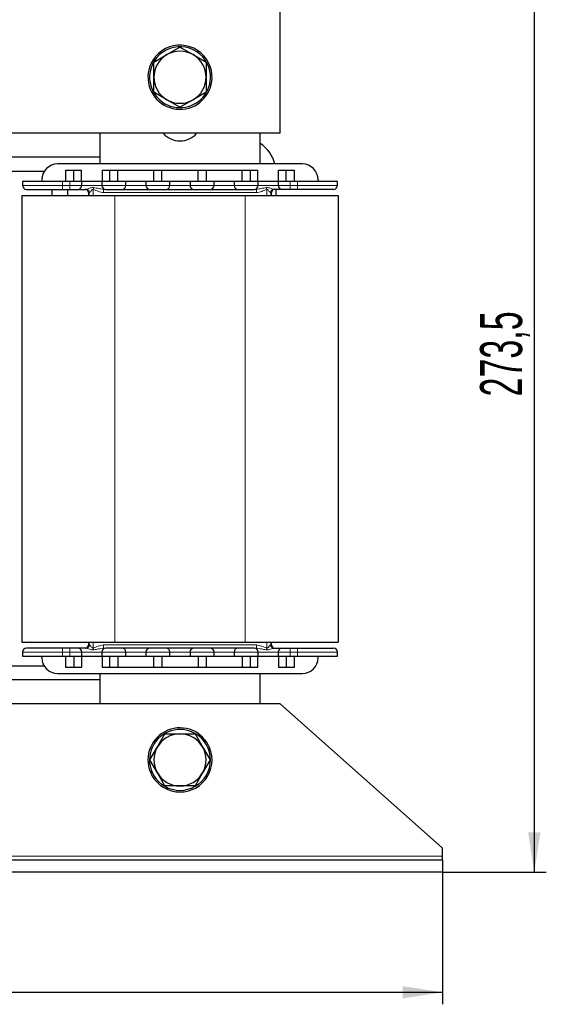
# Model space of a CAD drawing. Header units: millimetres. Extents: x 5 to 418, y -47 to 292.
# Tile 13 of 46: x 114 to 158, y 160 to 242. Entities that reach past the tile are written whole.
import ezdxf

# ---------------------------------------------------------------- set-up
doc = ezdxf.new("R2010")
doc.units = ezdxf.units.MM
doc.layers.add('SLD-0', color=7, linetype='Continuous')
doc.styles.add('SLDTEXTSTYLE0', font='TXT', dxfattribs={"width": 0.605})
doc.dimstyles.new('SLDDIMSTYLE0', dxfattribs={"dimtxt": 3.5, "dimasz": 3.302, "dimexe": 0, "dimexo": 0.0625, "dimgap": 0.875, "dimtad": 1, "dimlfac": 3, "dimrnd": 1e-09, "dimzin": 12, "dimdsep": 46, "dimtxsty": 'SLDTEXTSTYLE0', "dimsah": 1, "dimcen": 0.09, "dimadec": 0, "dimazin": 3, "dimtfac": 1, "dimtofl": 0, "dimtmove": 0, "dimatfit": 3, "dimfxl": 1, "dimfrac": 2, "dimtolj": 1, "dimtzin": 12, "dimarcsym": 0})

# ---------------------------------------------------------------- blocks, each defined once
blk = doc.blocks.new('_D')
at = {"layer": 'SLD-0'}
for p, q in [((52.187, 171.038), (52.187, 160.038)), ((149.187, 171.038), (149.187, 160.038)), ((52.187, 161.038), (149.187, 161.038))]:
    blk.add_line(p, q, dxfattribs=at)
for points in [[(52.187, 161.038), (55.489, 160.53), (55.489, 161.546)], [(149.187, 161.038), (145.885, 161.546), (145.885, 160.53)]]:
    blk.add_solid(points, dxfattribs=at)
at = {"layer": 'SLD-0', "insert": (96.677, 165.55), "char_height": 3.5, "attachment_point": 1, "style": 'SLDTEXTSTYLE0'}
blk.add_mtext('291', dxfattribs=at)
blk = doc.blocks.new('_D_1')
at = {"layer": 'SLD-0'}
for p, q in [((112.587, 262.205), (157.822, 262.205)), ((156.822, 262.205), (156.822, 171.038)), ((149.187, 171.038), (157.822, 171.038))]:
    blk.add_line(p, q, dxfattribs=at)
for points in [[(156.822, 262.205), (156.314, 258.903), (157.33, 258.903)], [(156.822, 171.038), (157.33, 174.34), (156.314, 174.34)]]:
    blk.add_solid(points, dxfattribs=at)
at = {"layer": 'SLD-0', "insert": (152.311, 210.606), "char_height": 3.5, "attachment_point": 1, "rotation": 90, "style": 'SLDTEXTSTYLE0'}
blk.add_mtext('273,5', dxfattribs=at)

msp = doc.modelspace()

# ---------------------------------------------------------------- linework, layer by layer
at = {"color": 7, "linetype": 'Continuous', "lineweight": 25}
for p, q in [((135.6871, 232.5047), (135.6871, 245.1714)), ((126.2705, 239.0478), (127.3538, 239.6732)), ((127.3538, 239.6732), (128.4371, 239.0478)), ((125.1871, 238.4223), (126.2705, 239.0478)), ((125.1871, 237.1714), (125.1871, 238.4223)), ((128.4371, 239.0478), (129.5205, 238.4223)), ((129.5205, 238.4223), (129.5205, 237.1714)), ((125.1871, 235.9204), (125.1871, 237.1714)), ((129.5205, 237.1714), (129.5205, 235.9204)), ((126.2705, 235.295), (125.1871, 235.9204)), ((127.3538, 234.6695), (126.2705, 235.295)), ((128.4371, 235.295), (127.3538, 234.6695)), ((129.5205, 235.9204), (128.4371, 235.295)), ((135.6871, 232.5047), (65.6871, 232.5047)), ((120.6871, 232.5047), (120.6871, 229.9547)), ((134.0205, 229.9547), (134.0205, 232.5047)), ((120.6871, 230.5047), (107.3538, 230.5047)), ((137.5205, 229.9547), (117.1871, 229.9547)), ((117.8538, 229.438), (118.5205, 229.438)), ((117.8538, 228.5047), (117.8538, 229.438)), ((118.5205, 228.5047), (118.5205, 229.438)), ((118.5205, 229.438), (119.1538, 229.438)), ((119.1538, 228.5047), (119.1538, 229.438)), ((120.8871, 229.438), (120.8871, 228.5047)), ((120.8871, 229.438), (121.5205, 229.438)), ((121.5205, 228.5047), (121.5205, 229.438)), ((121.5205, 229.438), (122.1871, 229.438)), ((122.1871, 228.5047), (122.1871, 229.438)), ((122.1871, 229.438), (125.1871, 229.438)), ((125.1871, 228.5047), (125.1871, 229.438)), ((125.1871, 229.438), (125.8538, 229.438)), ((125.8538, 228.5047), (125.8538, 229.438)), ((125.8538, 229.438), (128.8538, 229.438)), ((128.8538, 229.438), (129.5205, 229.438)), ((128.8538, 228.5047), (128.8538, 229.438)), ((129.5205, 229.438), (129.5205, 228.5047)), ((129.5205, 229.438), (132.5205, 229.438)), ((132.5205, 229.438), (133.1871, 229.438)), ((132.5205, 228.5047), (132.5205, 229.438)), ((133.1871, 229.438), (133.1871, 228.5047)), ((133.1871, 229.438), (133.8205, 229.438)), ((133.8205, 228.5047), (133.8205, 229.438)), ((135.5538, 229.438), (136.1871, 229.438)), ((135.5538, 228.5047), (135.5538, 229.438)), ((136.1871, 228.5047), (136.1871, 229.438)), ((136.1871, 229.438), (136.8538, 229.438)), ((136.8538, 229.438), (136.8538, 228.5047)), ((116.0628, 229.338), (111.9782, 229.338)), ((115.8538, 228.6214), (115.8538, 228.5047)), ((138.8538, 228.6214), (138.8538, 228.5047)), ((114.2538, 228.5047), (114.2538, 228.1714)), ((117.5871, 228.5047), (114.2538, 228.5047)), ((116.6871, 227.838), (116.6871, 227.338)), ((118.1871, 228.5047), (117.5871, 228.5047)), ((117.5871, 227.838), (118.1871, 227.838)), ((118.0205, 227.338), (118.0205, 227.838)), ((119.1871, 228.5047), (118.1871, 228.5047)), ((119.1871, 228.1714), (119.1871, 228.5047)), ((120.8538, 228.5047), (119.1871, 228.5047)), ((120.8538, 228.5047), (120.8538, 228.1714)), ((122.8538, 228.5047), (120.8538, 228.5047)), ((122.8538, 228.1714), (122.8538, 228.5047)), ((124.5205, 228.5047), (122.8538, 228.5047)), ((124.5205, 228.5047), (124.5205, 228.1714)), ((126.5205, 228.5047), (124.5205, 228.5047)), ((126.5205, 228.1714), (126.5205, 228.5047)), ((128.1871, 228.5047), (126.5205, 228.5047)), ((128.1871, 228.5047), (128.1871, 228.1714)), ((130.1871, 228.5047), (128.1871, 228.5047)), ((130.1871, 228.1714), (130.1871, 228.5047)), ((131.8538, 228.5047), (130.1871, 228.5047)), ((131.8538, 228.5047), (131.8538, 228.1714)), ((133.8538, 228.5047), (131.8538, 228.5047)), ((133.8538, 228.1714), (133.8538, 228.5047)), ((135.5205, 228.5047), (133.8538, 228.5047)), ((135.3538, 227.338), (135.3538, 227.838)), ((135.5205, 228.5047), (135.5205, 228.1714)), ((136.5205, 228.5047), (135.5205, 228.5047)), ((137.1205, 228.5047), (136.5205, 228.5047)), ((137.1205, 227.838), (136.5205, 227.838)), ((140.4538, 228.5047), (137.1205, 228.5047)), ((140.4538, 228.1714), (140.4538, 228.5047)), ((114.1871, 227.338), (114.1871, 190.1714)), ((114.1871, 227.338), (121.9205, 227.338)), ((119.7371, 227.5714), (119.7371, 227.338)), ((121.9205, 227.338), (132.7871, 227.338)), ((132.7871, 227.338), (140.5205, 227.338)), ((134.9705, 227.338), (134.9705, 227.5714)), ((140.5205, 227.338), (140.5205, 190.1714)), ((114.1871, 190.1714), (121.9205, 190.1714)), ((119.7371, 190.1714), (119.7371, 189.938)), ((121.9205, 190.1714), (132.7871, 190.1714)), ((132.7871, 190.1714), (140.5205, 190.1714)), ((134.9705, 189.938), (134.9705, 190.1714)), ((114.2538, 189.338), (114.2538, 189.0047)), ((118.1871, 189.6714), (117.5871, 189.6714)), ((119.1871, 189.0047), (119.1871, 189.338)), ((120.8538, 189.338), (120.8538, 189.0047)), ((122.8538, 189.0047), (122.8538, 189.338)), ((124.5205, 189.338), (124.5205, 189.0047)), ((126.5205, 189.0047), (126.5205, 189.338)), ((128.1871, 189.338), (128.1871, 189.0047)), ((130.1871, 189.0047), (130.1871, 189.338)), ((131.8538, 189.338), (131.8538, 189.0047)), ((133.8538, 189.0047), (133.8538, 189.338)), ((135.5205, 189.338), (135.5205, 189.0047)), ((136.5205, 189.6714), (137.1205, 189.6714)), ((140.4538, 189.0047), (140.4538, 189.338)), ((114.2538, 189.0047), (117.5871, 189.0047)), ((115.8538, 188.888), (115.8538, 189.0047)), ((117.5871, 189.0047), (118.1871, 189.0047)), ((117.8538, 188.0714), (117.8538, 189.0047)), ((118.1871, 189.0047), (119.1871, 189.0047)), ((118.5205, 189.0047), (118.5205, 188.0714)), ((119.1538, 189.0047), (119.1538, 188.0714)), ((119.1871, 189.0047), (120.8538, 189.0047)), ((120.8538, 189.0047), (122.8538, 189.0047)), ((120.8871, 189.0047), (120.8871, 188.0714)), ((121.5205, 188.0714), (121.5205, 189.0047)), ((122.1871, 189.0047), (122.1871, 188.0714)), ((122.8538, 189.0047), (124.5205, 189.0047)), ((124.5205, 189.0047), (126.5205, 189.0047)), ((125.1871, 188.0714), (125.1871, 189.0047)), ((125.8538, 189.0047), (125.8538, 188.0714)), ((126.5205, 189.0047), (128.1871, 189.0047)), ((128.1871, 189.0047), (130.1871, 189.0047)), ((128.8538, 189.0047), (128.8538, 188.0714)), ((129.5205, 189.0047), (129.5205, 188.0714)), ((130.1871, 189.0047), (131.8538, 189.0047)), ((131.8538, 189.0047), (133.8538, 189.0047)), ((132.5205, 189.0047), (132.5205, 188.0714)), ((133.1871, 189.0047), (133.1871, 188.0714)), ((133.8205, 188.0714), (133.8205, 189.0047)), ((133.8538, 189.0047), (135.5205, 189.0047)), ((135.5205, 189.0047), (136.5205, 189.0047)), ((135.5538, 189.0047), (135.5538, 188.0714)), ((136.1871, 189.0047), (136.1871, 188.0714)), ((136.5205, 189.0047), (137.1205, 189.0047)), ((136.8538, 189.0047), (136.8538, 188.0714)), ((137.1205, 189.0047), (140.4538, 189.0047)), ((138.8538, 188.888), (138.8538, 189.0047)), ((116.0628, 188.1714), (111.9782, 188.1714)), ((118.5205, 188.0714), (117.8538, 188.0714)), ((119.1538, 188.0714), (118.5205, 188.0714)), ((121.5205, 188.0714), (120.8871, 188.0714)), ((122.1871, 188.0714), (121.5205, 188.0714)), ((125.1871, 188.0714), (122.1871, 188.0714)), ((125.8538, 188.0714), (125.1871, 188.0714)), ((128.8538, 188.0714), (125.8538, 188.0714)), ((129.5205, 188.0714), (128.8538, 188.0714)), ((132.5205, 188.0714), (129.5205, 188.0714)), ((133.1871, 188.0714), (132.5205, 188.0714)), ((133.8205, 188.0714), (133.1871, 188.0714)), ((136.1871, 188.0714), (135.5538, 188.0714)), ((136.8538, 188.0714), (136.1871, 188.0714)), ((120.6871, 187.038), (107.3538, 187.038)), ((117.1871, 187.5547), (137.5205, 187.5547)), ((120.6871, 187.5547), (120.6871, 185.038)), ((134.0205, 185.038), (134.0205, 187.5547)), ((135.6871, 185.038), (65.6871, 185.038)), ((149.1871, 173.038), (135.6871, 185.038)), ((125.4774, 181.4547), (126.1029, 182.538)), ((126.1029, 182.538), (127.3538, 182.538)), ((127.3538, 182.538), (128.6047, 182.538)), ((128.6047, 182.538), (129.2302, 181.4547)), ((124.852, 180.3714), (125.4774, 181.4547)), ((129.2302, 181.4547), (129.8557, 180.3714)), ((125.4774, 179.288), (124.852, 180.3714)), ((129.8557, 180.3714), (129.2302, 179.288)), ((126.1029, 178.2047), (125.4774, 179.288)), ((129.2302, 179.288), (128.6047, 178.2047)), ((127.3538, 178.2047), (126.1029, 178.2047)), ((128.6047, 178.2047), (127.3538, 178.2047)), ((149.1871, 172.3714), (149.1871, 173.038)), ((149.1871, 172.038), (52.1871, 172.038)), ((149.1871, 172.038), (149.1871, 172.3714)), ((149.1871, 172.038), (149.1871, 171.038)), ((149.1871, 171.038), (52.1871, 171.038))]:
    msp.add_line(p, q, dxfattribs=at)
at = {"color": 7, "linetype": 'Continuous', "lineweight": 18}
for p, q in [((124.8278, 236.9794), (124.6948, 236.9693)), ((129.8799, 237.3634), (130.0128, 237.3735)), ((114.2538, 228.1714), (117.5871, 228.1714)), ((117.5871, 228.1714), (117.5871, 228.5047)), ((117.5871, 227.838), (117.5871, 228.1714)), ((118.1871, 228.1714), (117.5871, 228.1714)), ((118.1871, 228.5047), (118.1871, 228.1714)), ((118.1871, 228.1714), (119.1871, 228.1714)), ((118.1871, 227.838), (118.1871, 228.1714)), ((120.8538, 228.1714), (119.1871, 228.1714)), ((120.1354, 227.8387), (120.1354, 227.338)), ((120.8538, 228.1714), (122.8538, 228.1714)), ((124.5205, 228.1714), (122.8538, 228.1714)), ((124.5205, 228.1714), (126.5205, 228.1714)), ((128.1871, 228.1714), (126.5205, 228.1714)), ((128.1871, 228.1714), (130.1871, 228.1714)), ((131.8538, 228.1714), (130.1871, 228.1714)), ((131.8538, 228.1714), (133.8538, 228.1714)), ((135.5205, 228.1714), (133.8538, 228.1714)), ((134.5722, 227.338), (134.5722, 227.8387)), ((135.5205, 228.1714), (136.5205, 228.1714)), ((136.5205, 228.1714), (136.5205, 228.5047)), ((136.5205, 227.838), (136.5205, 228.1714)), ((137.1205, 228.1714), (136.5205, 228.1714)), ((137.1205, 228.5047), (137.1205, 228.1714)), ((137.1205, 227.838), (137.1205, 228.1714)), ((137.1205, 228.1714), (140.4538, 228.1714)), ((119.8106, 227.5714), (119.7371, 227.5714)), ((119.8106, 227.338), (119.8106, 227.5714)), ((119.8261, 227.5714), (119.8106, 227.5714)), ((133.7042, 227.5714), (121.0034, 227.5714)), ((121.9205, 227.338), (121.9205, 190.1714)), ((132.7871, 227.338), (132.7871, 190.1714)), ((134.897, 227.5714), (134.8815, 227.5714)), ((134.897, 227.5714), (134.897, 227.338)), ((134.9705, 227.5714), (134.897, 227.5714)), ((119.8106, 189.938), (119.8106, 190.1714)), ((120.1354, 190.1714), (120.1354, 189.6707)), ((134.5722, 189.6707), (134.5722, 190.1714)), ((134.897, 190.1714), (134.897, 189.938)), ((117.5871, 189.338), (114.2538, 189.338)), ((117.5871, 189.6714), (117.5871, 189.338)), ((117.5871, 189.338), (118.1871, 189.338)), ((117.5871, 189.0047), (117.5871, 189.338)), ((118.1871, 189.6714), (118.1871, 189.338)), ((119.1871, 189.338), (118.1871, 189.338)), ((118.1871, 189.338), (118.1871, 189.0047)), ((119.1871, 189.338), (120.8538, 189.338)), ((119.7371, 189.938), (119.8106, 189.938)), ((119.8106, 189.938), (119.8261, 189.938)), ((122.8538, 189.338), (120.8538, 189.338)), ((121.0034, 189.938), (133.7042, 189.938)), ((122.8538, 189.338), (124.5205, 189.338)), ((126.5205, 189.338), (124.5205, 189.338)), ((126.5205, 189.338), (128.1871, 189.338)), ((130.1871, 189.338), (128.1871, 189.338)), ((130.1871, 189.338), (131.8538, 189.338)), ((133.8538, 189.338), (131.8538, 189.338)), ((133.8538, 189.338), (135.5205, 189.338)), ((134.8815, 189.938), (134.897, 189.938)), ((134.897, 189.938), (134.9705, 189.938)), ((136.5205, 189.338), (135.5205, 189.338)), ((136.5205, 189.6714), (136.5205, 189.338)), ((136.5205, 189.338), (137.1205, 189.338)), ((136.5205, 189.0047), (136.5205, 189.338)), ((137.1205, 189.6714), (137.1205, 189.338)), ((140.4538, 189.338), (137.1205, 189.338)), ((137.1205, 189.338), (137.1205, 189.0047)), ((129.6939, 181.3418), (129.8171, 181.3928)), ((125.0137, 179.401), (124.8905, 179.3499)), ((149.1871, 172.3714), (52.1871, 172.3714))]:
    msp.add_line(p, q, dxfattribs=at)
at = {"color": 7, "linetype": 'Continuous', "lineweight": 25}
for centre, radius, start, end in [((127.3538, 237.1714), 2.6667, 4.346314, 184.346314), ((127.3538, 237.1714), 2.5333, 4.346314, 184.346314), ((127.3538, 237.1714), 2.1667, 60, 120), ((127.3538, 237.1714), 2.1667, 120, 180), ((127.3538, 237.1714), 2.1667, 0, 60), ((127.3538, 237.1714), 2.6667, 184.346314, 4.346314), ((127.3538, 237.1714), 2.5333, 184.346314, 4.346314), ((127.3538, 237.1714), 2.1667, 180, 240), ((127.3538, 237.1714), 2.1667, 300, 0), ((127.3538, 237.1714), 2.1667, 240, 300), ((127.3538, 233.7047), 1.8333, 220.885193, 319.114807), ((132.3538, 229.1714), 3, 15.136002, 56.251011), ((117.1871, 228.6214), 1.3333, 90, 180), ((137.5205, 228.6214), 1.3333, 0, 90), ((114.5871, 228.1714), 0.3333, 180, 270), ((118.8538, 228.1714), 0.3333, 270, 0), ((119.4705, 227.5714), 0.2667, 360, 90), ((121.1871, 228.1714), 0.3333, 180, 270), ((122.5205, 228.1714), 0.3333, 270, 0), ((124.8538, 228.1714), 0.3333, 180, 270), ((126.1871, 228.1714), 0.3333, 270, 0), ((128.5205, 228.1714), 0.3333, 180, 270), ((129.8538, 228.1714), 0.3333, 270, 0), ((132.1871, 228.1714), 0.3333, 180, 270), ((133.5205, 228.1714), 0.3333, 270, 0), ((135.2371, 227.5714), 0.2667, 90, 180), ((135.8538, 228.1714), 0.3333, 180, 270), ((140.1205, 228.1714), 0.3333, 270, 0), ((114.5871, 189.338), 0.3333, 90, 180), ((118.8538, 189.338), 0.3333, 0, 90), ((119.4705, 189.938), 0.2667, 270, 0), ((121.1871, 189.338), 0.3333, 90, 180), ((122.5205, 189.338), 0.3333, 0, 90), ((124.8538, 189.338), 0.3333, 90, 180), ((126.1871, 189.338), 0.3333, 0, 90), ((128.5205, 189.338), 0.3333, 90, 180), ((129.8538, 189.338), 0.3333, 0, 90), ((132.1871, 189.338), 0.3333, 90, 180), ((133.5205, 189.338), 0.3333, 0, 90), ((135.2371, 189.938), 0.2667, 180, 270), ((135.8538, 189.338), 0.3333, 90, 180), ((140.1205, 189.338), 0.3333, 0, 90), ((117.1871, 188.888), 1.3333, 180, 270), ((137.5205, 188.888), 1.3333, 270, 0), ((127.3538, 180.3714), 2.6667, 22.522674, 202.522674), ((127.3538, 180.3714), 2.5333, 22.522674, 202.522674), ((127.3538, 180.3714), 2.1667, 90, 150), ((127.3538, 180.3714), 2.1667, 30, 90), ((127.3538, 180.3714), 2.6667, 202.522674, 22.522674), ((127.3538, 180.3714), 2.5333, 202.522674, 22.522674), ((127.3538, 180.3714), 2.1667, 150, 210), ((127.3538, 180.3714), 2.1667, 330, 30), ((127.3538, 180.3714), 2.1667, 210, 270), ((127.3538, 180.3714), 2.1667, 270, 330)]:
    msp.add_arc(centre, radius, start, end, dxfattribs=at)
at = {"color": 7, "linetype": 'Continuous', "lineweight": 18}
for centre, radius, start, end in [((119.544, 227.5714), 0.2666, 359.99406, 89.994059), ((119.5655, 227.5775), 0.2607, 358.661867, 88.596235), ((111.2922, 229.6618), 9.0292, 348.351484, 349.307715), ((118.017, 227.638), 2.9872, 358.721822, 3.839646), ((136.6907, 227.638), 2.9872, 176.160354, 181.278178), ((143.4154, 229.6618), 9.0292, 190.692285, 191.648516), ((135.1421, 227.5775), 0.2607, 91.403765, 181.338133), ((135.1637, 227.5714), 0.2666, 90.005941, 180.00594), ((119.544, 189.938), 0.2666, 270.005941, 0.00594), ((119.5655, 189.932), 0.2607, 271.403765, 1.338133), ((111.2922, 187.8476), 9.0292, 10.692285, 11.648516), ((118.017, 189.8714), 2.9872, 356.160354, 1.278178), ((136.6907, 189.8714), 2.9872, 178.721822, 183.839646), ((143.4154, 187.8476), 9.0292, 168.351484, 169.307715), ((135.1421, 189.932), 0.2607, 178.661867, 268.596235), ((135.1637, 189.938), 0.2666, 179.99406, 269.994059)]:
    msp.add_arc(centre, radius, start, end, dxfattribs=at)
at = {"color": 7, "linetype": 'Continuous', "lineweight": 25}
for points, knots in [([(114.5871, 227.838), (114.6272, 227.838), (114.6889, 227.838), (115.063, 227.838), (115.4501, 227.838), (115.9308, 227.838), (116.6292, 227.838), (117.2098, 227.838), (117.5871, 227.838)], [0, 0, 0, 0, 0.23945684, 0.36836066, 0.5, 0.63163934, 0.76054316, 1, 1, 1, 1]), ([(118.1871, 227.838), (118.271, 227.838), (118.4005, 227.838), (118.5558, 227.838), (118.6619, 227.838), (118.748, 227.838), (118.831, 227.838), (118.8449, 227.838), (118.8538, 227.838)], [0, 0, 0, 0, 0.2394429, 0.3698071, 0.5000001, 0.6303641, 0.7605571, 1, 1, 1, 1]), ([(118.8538, 227.838), (118.8631, 227.838), (118.8822, 227.838), (119.0368, 227.838), (119.2683, 227.838), (119.4722, 227.838), (119.5719, 227.838)], [0, 0, 0, 0, 0.2445175, 0.5, 0.7554825, 1, 1, 1, 1]), ([(121.1871, 227.838), (121.1961, 227.838), (121.2099, 227.838), (121.293, 227.838), (121.3791, 227.838), (121.4852, 227.838), (121.6406, 227.838), (121.8538, 227.838), (122.0671, 227.838), (122.2225, 227.838), (122.3286, 227.838), (122.4147, 227.838), (122.4977, 227.838), (122.5115, 227.838), (122.5205, 227.838)], [0, 0, 0, 0, 0.1197215, 0.1849035, 0.25, 0.3151821, 0.3802785, 0.5, 0.6197215, 0.6849035, 0.75, 0.8151821, 0.8802785, 1, 1, 1, 1]), ([(122.5205, 227.838), (122.5362, 227.838), (122.5604, 227.838), (122.7056, 227.838), (122.8564, 227.838), (123.042, 227.838), (123.3139, 227.838), (123.6871, 227.838), (124.0604, 227.838), (124.3323, 227.838), (124.518, 227.838), (124.6687, 227.838), (124.814, 227.838), (124.8381, 227.838), (124.8538, 227.838)], [0, 0, 0, 0, 0.11972147, 0.1848852, 0.25000002, 0.31516373, 0.38027853, 0.5, 0.61972147, 0.6848852, 0.75000002, 0.81516373, 0.88027853, 1, 1, 1, 1]), ([(124.8538, 227.838), (124.8628, 227.838), (124.8766, 227.838), (124.9596, 227.838), (125.0458, 227.838), (125.1519, 227.838), (125.3072, 227.838), (125.5205, 227.838), (125.7338, 227.838), (125.8892, 227.838), (125.9952, 227.838), (126.0814, 227.838), (126.1644, 227.838), (126.1782, 227.838), (126.1871, 227.838)], [0, 0, 0, 0, 0.1197215, 0.1849035, 0.25, 0.3151821, 0.3802785, 0.5, 0.6197215, 0.6849035, 0.75, 0.8151821, 0.8802785, 1, 1, 1, 1]), ([(126.1871, 227.838), (126.2028, 227.838), (126.227, 227.838), (126.3723, 227.838), (126.5231, 227.838), (126.7087, 227.838), (126.9806, 227.838), (127.3538, 227.838), (127.7271, 227.838), (127.999, 227.838), (128.1846, 227.838), (128.3354, 227.838), (128.4806, 227.838), (128.5048, 227.838), (128.5205, 227.838)], [0, 0, 0, 0, 0.1197215, 0.1848852, 0.25, 0.3151637, 0.3802785, 0.5, 0.6197215, 0.6848852, 0.75, 0.8151637, 0.8802785, 1, 1, 1, 1]), ([(128.5205, 227.838), (128.5294, 227.838), (128.5433, 227.838), (128.6263, 227.838), (128.7125, 227.838), (128.8185, 227.838), (128.9739, 227.838), (129.1871, 227.838), (129.4005, 227.838), (129.5558, 227.838), (129.6619, 227.838), (129.748, 227.838), (129.831, 227.838), (129.8449, 227.838), (129.8538, 227.838)], [0, 0, 0, 0, 0.1197215, 0.1849035, 0.25, 0.3151821, 0.3802785, 0.5, 0.6197215, 0.6849035, 0.75, 0.8151821, 0.8802785, 1, 1, 1, 1]), ([(129.8538, 227.838), (129.8695, 227.838), (129.8937, 227.838), (130.039, 227.838), (130.1898, 227.838), (130.3754, 227.838), (130.6473, 227.838), (131.0205, 227.838), (131.3938, 227.838), (131.6656, 227.838), (131.8513, 227.838), (132.002, 227.838), (132.1473, 227.838), (132.1715, 227.838), (132.1871, 227.838)], [0, 0, 0, 0, 0.1197215, 0.1848852, 0.25, 0.3151637, 0.3802785, 0.5, 0.6197215, 0.6848852, 0.75, 0.8151637, 0.8802785, 1, 1, 1, 1]), ([(132.1871, 227.838), (132.1961, 227.838), (132.2099, 227.838), (132.293, 227.838), (132.3791, 227.838), (132.4852, 227.838), (132.6406, 227.838), (132.8538, 227.838), (133.0671, 227.838), (133.2225, 227.838), (133.3286, 227.838), (133.4147, 227.838), (133.4977, 227.838), (133.5115, 227.838), (133.5205, 227.838)], [0, 0, 0, 0, 0.1197215, 0.1849035, 0.25, 0.3151821, 0.3802785, 0.5, 0.6197215, 0.6849035, 0.75, 0.8151821, 0.8802785, 1, 1, 1, 1]), ([(135.8538, 227.838), (135.8445, 227.838), (135.8254, 227.838), (135.6708, 227.838), (135.4393, 227.838), (135.2354, 227.838), (135.1357, 227.838)], [0, 0, 0, 0, 0.2445175, 0.5, 0.7554825, 1, 1, 1, 1]), ([(136.5205, 227.838), (136.4366, 227.838), (136.3072, 227.838), (136.1519, 227.838), (136.0458, 227.838), (135.9596, 227.838), (135.8766, 227.838), (135.8628, 227.838), (135.8538, 227.838)], [0, 0, 0, 0, 0.2394429, 0.3696359, 0.4999999, 0.6301929, 0.7605571, 1, 1, 1, 1]), ([(140.1205, 227.838), (140.0804, 227.838), (140.0188, 227.838), (139.6447, 227.838), (139.2575, 227.838), (138.7769, 227.838), (138.0784, 227.838), (137.4979, 227.838), (137.1205, 227.838)], [0, 0, 0, 0, 0.2394568, 0.3683607, 0.5, 0.6316393, 0.7605432, 1, 1, 1, 1]), ([(117.5871, 189.6714), (117.2098, 189.6714), (116.6292, 189.6714), (115.9308, 189.6714), (115.4501, 189.6714), (115.063, 189.6714), (114.6889, 189.6714), (114.6272, 189.6714), (114.5871, 189.6714)], [0, 0, 0, 0, 0.2394568, 0.3683607, 0.5, 0.6316393, 0.7605432, 1, 1, 1, 1]), ([(118.8538, 189.6714), (118.8449, 189.6714), (118.831, 189.6714), (118.748, 189.6714), (118.6618, 189.6714), (118.5558, 189.6714), (118.4004, 189.6714), (118.271, 189.6714), (118.1871, 189.6714)], [0, 0, 0, 0, 0.23944295, 0.36980709, 0.50000008, 0.63036414, 0.76055705, 1, 1, 1, 1]), ([(119.5719, 189.6714), (119.4722, 189.6714), (119.2683, 189.6714), (119.0368, 189.6714), (118.8822, 189.6714), (118.8631, 189.6714), (118.8538, 189.6714)], [0, 0, 0, 0, 0.2445175, 0.5, 0.7554825, 1, 1, 1, 1]), ([(122.5205, 189.6714), (122.5115, 189.6714), (122.4977, 189.6714), (122.4147, 189.6714), (122.3285, 189.6714), (122.2224, 189.6714), (122.0671, 189.6714), (121.8538, 189.6714), (121.6405, 189.6714), (121.4851, 189.6714), (121.379, 189.6714), (121.2929, 189.6714), (121.2099, 189.6714), (121.1961, 189.6714), (121.1871, 189.6714)], [0, 0, 0, 0, 0.1197215, 0.1849035, 0.25, 0.3151821, 0.3802785, 0.5, 0.6197215, 0.6849035, 0.75, 0.8151821, 0.8802785, 1, 1, 1, 1]), ([(124.8538, 189.6714), (124.8381, 189.6714), (124.8139, 189.6714), (124.6687, 189.6714), (124.5179, 189.6714), (124.3323, 189.6714), (124.0604, 189.6714), (123.6871, 189.6714), (123.3139, 189.6714), (123.042, 189.6714), (122.8563, 189.6714), (122.7056, 189.6714), (122.5603, 189.6714), (122.5362, 189.6714), (122.5205, 189.6714)], [0, 0, 0, 0, 0.1197215, 0.1848852, 0.25, 0.3151637, 0.3802785, 0.5, 0.6197215, 0.6848852, 0.75, 0.8151637, 0.8802785, 1, 1, 1, 1]), ([(126.1871, 189.6714), (126.1782, 189.6714), (126.1644, 189.6714), (126.0813, 189.6714), (125.9952, 189.6714), (125.8891, 189.6714), (125.7337, 189.6714), (125.5205, 189.6714), (125.3072, 189.6714), (125.1518, 189.6714), (125.0457, 189.6714), (124.9596, 189.6714), (124.8766, 189.6714), (124.8628, 189.6714), (124.8538, 189.6714)], [0, 0, 0, 0, 0.1197215, 0.1849035, 0.25, 0.3151821, 0.3802785, 0.5, 0.6197215, 0.6849035, 0.75, 0.8151821, 0.8802785, 1, 1, 1, 1]), ([(128.5205, 189.6714), (128.5048, 189.6714), (128.4806, 189.6714), (128.3353, 189.6714), (128.1845, 189.6714), (127.9989, 189.6714), (127.727, 189.6714), (127.3538, 189.6714), (126.9805, 189.6714), (126.7087, 189.6714), (126.523, 189.6714), (126.3723, 189.6714), (126.227, 189.6714), (126.2028, 189.6714), (126.1871, 189.6714)], [0, 0, 0, 0, 0.1197215, 0.1848852, 0.25, 0.3151637, 0.3802785, 0.5, 0.6197215, 0.6848852, 0.75, 0.8151637, 0.8802785, 1, 1, 1, 1]), ([(129.8538, 189.6714), (129.8449, 189.6714), (129.831, 189.6714), (129.748, 189.6714), (129.6618, 189.6714), (129.5558, 189.6714), (129.4004, 189.6714), (129.1871, 189.6714), (128.9738, 189.6714), (128.8185, 189.6714), (128.7124, 189.6714), (128.6263, 189.6714), (128.5433, 189.6714), (128.5294, 189.6714), (128.5205, 189.6714)], [0, 0, 0, 0, 0.1197215, 0.1849035, 0.25, 0.3151821, 0.3802785, 0.5, 0.6197215, 0.6849035, 0.75, 0.8151821, 0.8802785, 1, 1, 1, 1]), ([(132.1871, 189.6714), (132.1715, 189.6714), (132.1473, 189.6714), (132.002, 189.6714), (131.8512, 189.6714), (131.6656, 189.6714), (131.3937, 189.6714), (131.0205, 189.6714), (130.6472, 189.6714), (130.3753, 189.6714), (130.1897, 189.6714), (130.0389, 189.6714), (129.8937, 189.6714), (129.8695, 189.6714), (129.8538, 189.6714)], [0, 0, 0, 0, 0.11972147, 0.1848852, 0.25000002, 0.31516373, 0.38027853, 0.5, 0.61972147, 0.6848852, 0.75000002, 0.81516373, 0.88027853, 1, 1, 1, 1]), ([(133.5205, 189.6714), (133.5115, 189.6714), (133.4977, 189.6714), (133.4147, 189.6714), (133.3285, 189.6714), (133.2224, 189.6714), (133.0671, 189.6714), (132.8538, 189.6714), (132.6405, 189.6714), (132.4851, 189.6714), (132.379, 189.6714), (132.2929, 189.6714), (132.2099, 189.6714), (132.1961, 189.6714), (132.1871, 189.6714)], [0, 0, 0, 0, 0.1197215, 0.1849035, 0.25, 0.3151821, 0.3802785, 0.5, 0.6197215, 0.6849035, 0.75, 0.8151821, 0.8802785, 1, 1, 1, 1]), ([(135.1357, 189.6714), (135.2354, 189.6714), (135.4393, 189.6714), (135.6708, 189.6714), (135.8254, 189.6714), (135.8445, 189.6714), (135.8538, 189.6714)], [0, 0, 0, 0, 0.2445175, 0.5, 0.7554825, 1, 1, 1, 1]), ([(135.8538, 189.6714), (135.8628, 189.6714), (135.8766, 189.6714), (135.9596, 189.6714), (136.0457, 189.6714), (136.1518, 189.6714), (136.3072, 189.6714), (136.4366, 189.6714), (136.5205, 189.6714)], [0, 0, 0, 0, 0.2394429, 0.3696359, 0.4999999, 0.6301929, 0.7605571, 1, 1, 1, 1]), ([(137.1205, 189.6714), (137.4979, 189.6714), (138.0784, 189.6714), (138.7769, 189.6714), (139.2575, 189.6714), (139.6447, 189.6714), (140.0188, 189.6714), (140.0804, 189.6714), (140.1205, 189.6714)], [0, 0, 0, 0, 0.2394568, 0.3683607, 0.5, 0.6316393, 0.7605432, 1, 1, 1, 1])]:
    msp.add_open_spline(points, degree=3, knots=knots, dxfattribs=at)
at = {"color": 7, "linetype": 'Continuous', "lineweight": 18}
for points, knots in [([(119.5719, 227.838), (119.5763, 227.8386), (119.5848, 227.8397), (119.6172, 227.851), (119.696, 227.8847), (119.8285, 227.9391), (119.9931, 227.988), (120.1075, 227.987), (120.1646, 227.9866)], [0, 0, 0, 0, 0.0631706, 0.1242119, 0.2509182, 0.5000568, 0.7501936, 1, 1, 1, 1]), ([(120.1354, 227.8387), (120.1304, 227.8403), (120.1204, 227.8433), (120.1046, 227.8433), (120.0889, 227.8398), (120.0599, 227.8261), (120.0256, 227.7922), (119.9918, 227.7504), (119.9676, 227.7182), (119.9323, 227.6705), (119.8925, 227.6194), (119.8487, 227.5778), (119.8334, 227.5734), (119.8261, 227.5714)], [0, 0, 0, 0, 0.0306893, 0.06073102, 0.0917497, 0.12522796, 0.25021243, 0.37523962, 0.45344497, 0.50012291, 0.74921452, 0.88056477, 1, 1, 1, 1]), ([(121.0034, 227.5714), (120.8542, 227.5977), (120.5538, 227.6507), (120.2755, 227.7758), (120.1354, 227.8387)], [0, 0, 0, 0, 0.4965302, 1, 1, 1, 1]), ([(120.1646, 227.9866), (120.3061, 227.959), (120.5893, 227.9037), (120.8613, 227.8599), (120.9974, 227.838)], [0, 0, 0, 0, 0.4995887, 1, 1, 1, 1]), ([(134.5722, 227.8387), (134.4326, 227.7761), (134.1543, 227.6511), (133.8539, 227.5979), (133.7042, 227.5714)], [0, 0, 0, 0, 0.50166618, 1, 1, 1, 1]), ([(133.7102, 227.838), (133.8463, 227.8599), (134.1184, 227.9037), (134.4016, 227.959), (134.543, 227.9866)], [0, 0, 0, 0, 0.5004494, 1, 1, 1, 1]), ([(134.543, 227.9866), (134.6002, 227.987), (134.7146, 227.9879), (134.8791, 227.9391), (135.0115, 227.8847), (135.0904, 227.851), (135.1228, 227.8397), (135.1314, 227.8386), (135.1357, 227.838)], [0, 0, 0, 0, 0.2500984, 0.4999525, 0.7488052, 0.8756538, 0.9367591, 1, 1, 1, 1]), ([(134.8815, 227.5714), (134.8743, 227.5734), (134.8591, 227.5777), (134.8154, 227.619), (134.7568, 227.6944), (134.6975, 227.7768), (134.6483, 227.8257), (134.6192, 227.8397), (134.6033, 227.8433), (134.5874, 227.8433), (134.5773, 227.8403), (134.5722, 227.8387)], [0, 0, 0, 0, 0.1189222, 0.2496234, 0.4984742, 0.7481805, 0.8734682, 0.9073659, 0.9387175, 0.9690395, 1, 1, 1, 1]), ([(120.1646, 189.5228), (120.1074, 189.5224), (119.9931, 189.5215), (119.8285, 189.5703), (119.6961, 189.6247), (119.6172, 189.6584), (119.5848, 189.6698), (119.5763, 189.6708), (119.5719, 189.6714)], [0, 0, 0, 0, 0.2500984, 0.4999525, 0.7488052, 0.8756538, 0.9367591, 1, 1, 1, 1]), ([(119.8261, 189.938), (119.8334, 189.936), (119.8486, 189.9317), (119.8922, 189.8904), (119.9508, 189.8151), (120.0102, 189.7327), (120.0594, 189.6837), (120.0885, 189.6697), (120.1043, 189.6661), (120.1203, 189.6661), (120.1303, 189.6691), (120.1354, 189.6707)], [0, 0, 0, 0, 0.1189222, 0.2496234, 0.4984742, 0.7481805, 0.8734682, 0.9073659, 0.9387175, 0.9690395, 1, 1, 1, 1]), ([(120.1354, 189.6707), (120.275, 189.7334), (120.5533, 189.8583), (120.8537, 189.9115), (121.0034, 189.938)], [0, 0, 0, 0, 0.5016662, 1, 1, 1, 1]), ([(120.9974, 189.6714), (120.8613, 189.6495), (120.5893, 189.6057), (120.3061, 189.5504), (120.1646, 189.5228)], [0, 0, 0, 0, 0.5004494, 1, 1, 1, 1]), ([(133.7042, 189.938), (133.8534, 189.9117), (134.1538, 189.8587), (134.4321, 189.7336), (134.5722, 189.6707)], [0, 0, 0, 0, 0.4965302, 1, 1, 1, 1]), ([(134.543, 189.5228), (134.4015, 189.5504), (134.1184, 189.6057), (133.8463, 189.6495), (133.7102, 189.6714)], [0, 0, 0, 0, 0.4995887, 1, 1, 1, 1]), ([(135.1357, 189.6714), (135.1314, 189.6708), (135.1228, 189.6698), (135.0905, 189.6584), (135.0116, 189.6247), (134.8791, 189.5703), (134.7145, 189.5214), (134.6002, 189.5224), (134.543, 189.5228)], [0, 0, 0, 0, 0.0631706, 0.1242119, 0.2509182, 0.5000568, 0.7501936, 1, 1, 1, 1]), ([(134.5722, 189.6707), (134.5773, 189.6691), (134.5872, 189.6661), (134.603, 189.6661), (134.6187, 189.6696), (134.6478, 189.6833), (134.6821, 189.7172), (134.7158, 189.759), (134.74, 189.7912), (134.7753, 189.8389), (134.8151, 189.89), (134.8589, 189.9316), (134.8742, 189.936), (134.8815, 189.938)], [0, 0, 0, 0, 0.0306893, 0.060731, 0.0917497, 0.125228, 0.2502124, 0.3752396, 0.453445, 0.5001229, 0.7492145, 0.8805648, 1, 1, 1, 1])]:
    msp.add_open_spline(points, degree=3, knots=knots, dxfattribs=at)

# ---------------------------------------------------------------- dimensions: what is measured, and where the dimension line sits
at = {"layer": 'SLD-0'}
dim = msp.add_linear_dim(base=(156.8224, 171.038), p1=(112.5871, 262.2047), p2=(149.1871, 171.038), angle=90, dimstyle='SLDDIMSTYLE0', dxfattribs=at)
dim.commit()
dim.dimension.update_dxf_attribs({"geometry": '_D_1', "text_midpoint": (156.8224, 216.6214), "dimtype": 160})
dim = msp.add_linear_dim(base=(149.1871, 161.038), p1=(52.1871, 171.038), p2=(149.1871, 171.038), dimstyle='SLDDIMSTYLE0', dxfattribs=at)
dim.commit()
dim.dimension.update_dxf_attribs({"geometry": '_D', "text_midpoint": (100.6871, 161.038), "dimtype": 160})

doc.saveas('drawing.dxf')
